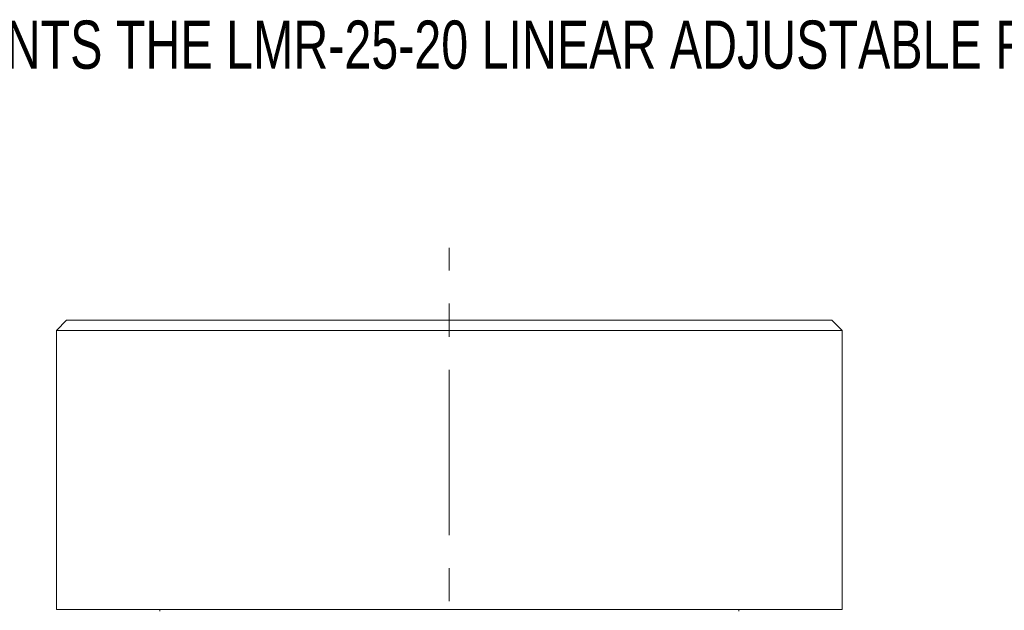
# Model space of a CAD drawing. Header units: inches. Extents: x 0.2 to 15.1, y 0.4 to 10.7.
# Tile 4 of 10: x 2 to 5, y 6.4 to 8.2. Entities that reach past the tile are written whole.
import ezdxf

# ---------------------------------------------------------------- set-up
doc = ezdxf.new("R2010")
doc.units = ezdxf.units.IN
doc.header["$MEASUREMENT"] = 0
doc.linetypes.add('CENTERX2', pattern=[0.8, 0.5, -0.1, 0.1, -0.1])
doc.layers.add('FORMAT', color=7, linetype='Continuous')
doc.styles.add('SLDTEXTSTYLE0', font='TXT', dxfattribs={"width": 0.75})

msp = doc.modelspace()

# ---------------------------------------------------------------- linework, layer by layer
at = {"color": 7, "linetype": 'Continuous', "lineweight": 15}
for p, q in [((2.1684, 7.3017), (2.1374, 7.2707)), ((2.1684, 7.3017), (4.4814, 7.3017)), ((4.5124, 7.2707), (4.4814, 7.3017)), ((2.1374, 7.2707), (2.1374, 6.4267)), ((4.5124, 7.2707), (2.1374, 7.2707)), ((4.5124, 6.4267), (4.5124, 7.2707)), ((4.5124, 6.4267), (2.1374, 6.4267)), ((2.4499, 6.4267), (2.4499, 6.4217)), ((4.1999, 6.4217), (4.1999, 6.4267))]:
    msp.add_line(p, q, dxfattribs=at)
at = {"layer": 'FORMAT', "color": 7, "linetype": 'CENTERX2', "lineweight": 0}
msp.add_line((3.3249, 3.4521), (3.3249, 7.5207), dxfattribs=at)

# ---------------------------------------------------------------- texts
at = {"layer": 'FORMAT', "color": 7, "insert": (0.1638, 8.2087), "char_height": 0.145833, "attachment_point": 1, "style": 'SLDTEXTSTYLE0'}
msp.add_mtext('THIS DRAWING REPRESENTS THE LMR-25-20 LINEAR ADJUSTABLE ROTARY MOUNT', dxfattribs=at)

doc.saveas('drawing.dxf')
